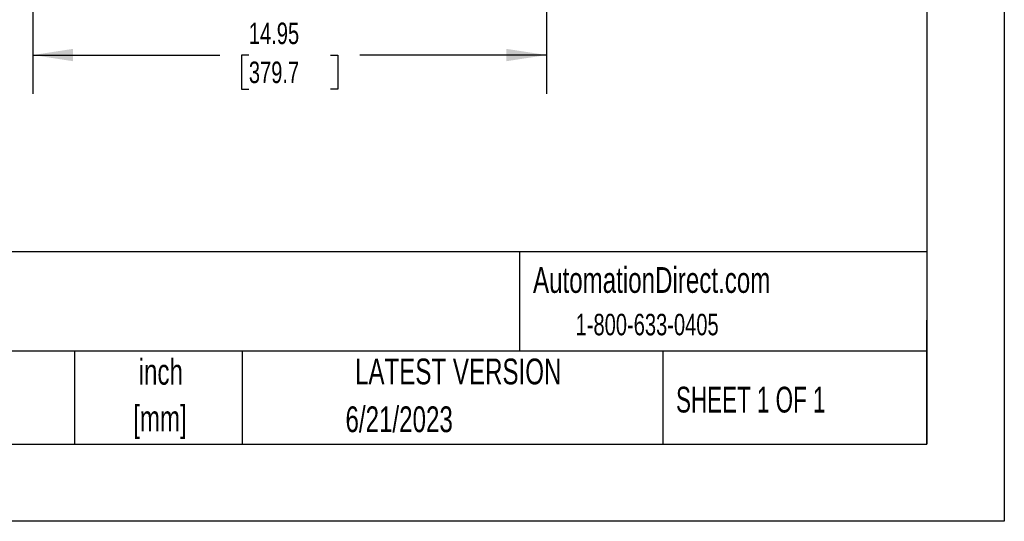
# Model space of a CAD drawing. Header units: inches. Extents: x 0 to 99, y 0 to 76.5.
# Tile 5 of 10: x 70.3 to 99, y 0 to 14.6. Entities that reach past the tile are written whole.
import ezdxf

# ---------------------------------------------------------------- set-up
doc = ezdxf.new("R2010")
doc.units = ezdxf.units.IN
doc.header["$LTSCALE"] = 9
doc.header["$MEASUREMENT"] = 0
doc.linetypes.add('CENTERX2', pattern=[0.8, 0.5, -0.1, 0.1, -0.1])
doc.layers.add('DIMENSIONS', color=140, linetype='Continuous', lineweight=25)
doc.layers.add('TEXT', color=140, linetype='Continuous', lineweight=25)
doc.styles.add('SLDTEXTSTYLE0', font='TXT', dxfattribs={"width": 0.7})
doc.styles.add('SLDTEXTSTYLE1', font='TXT', dxfattribs={"width": 0.65})
doc.dimstyles.new('SLDDIMSTYLE2', dxfattribs={"dimtxt": 0.625, "dimasz": 1.17, "dimexe": 0, "dimexo": 0.0625, "dimgap": 0.15625, "dimtad": 0, "dimtih": 1, "dimtoh": 1, "dimrnd": 1e-09, "dimzin": 12, "dimdsep": 46, "dimtxsty": 'SLDTEXTSTYLE0', "dimsah": 1, "dimcen": 0.09, "dimadec": 0, "dimazin": 3, "dimtfac": 1, "dimtofl": 0, "dimtmove": 0, "dimatfit": 3, "dimfxl": 0, "dimfrac": 2, "dimtolj": 1, "dimtzin": 12, "dimarcsym": 0})

# ---------------------------------------------------------------- blocks, each defined once
blk = doc.blocks.new('SW_NOTE_0_1')
at = {"layer": 'TEXT', "color": 0, "linetype": 'CENTERX2', "lineweight": 18, "char_height": 0.75, "attachment_point": 2, "style": 'SLDTEXTSTYLE0'}
for s, insert in [('inch', (1.125, 0.967)), ('[mm]', (1.1, -0.388))]:
    blk.add_mtext(s, dxfattribs=dict(at, insert=insert))
blk = doc.blocks.new('_D_17')
at = {"layer": 'DIMENSIONS'}
for p, q in [((70.731, 19.847), (70.731, 12.442)), ((85.679, 19.847), (85.679, 19.282)), ((85.679, 18.742), (85.679, 12.442)), ((70.731, 13.567), (76.169, 13.567)), ((77.016, 13.565), (76.806, 13.565)), ((76.806, 13.565), (76.806, 12.571)), ((79.394, 13.565), (79.604, 13.565)), ((79.604, 13.565), (79.604, 12.571)), ((85.679, 13.567), (80.241, 13.567)), ((76.806, 12.571), (77.016, 12.571)), ((79.604, 12.571), (79.394, 12.571))]:
    blk.add_line(p, q, dxfattribs=at)
for points in [[(70.731, 13.567), (71.901, 13.387), (71.901, 13.747)], [(85.679, 13.567), (84.509, 13.747), (84.509, 13.387)]]:
    blk.add_solid(points, dxfattribs=at)
at = {"layer": 'DIMENSIONS', "char_height": 0.625, "attachment_point": 1, "style": 'SLDTEXTSTYLE0'}
for s, insert in [('14.95', (77.016, 14.511)), ('379.7', (77.016, 13.377))]:
    blk.add_mtext(s, dxfattribs=dict(at, insert=insert))

msp = doc.modelspace()

# ---------------------------------------------------------------- linework, layer by layer
at = {"color": 7, "linetype": 'Continuous'}
for p, q in [((99.0009, 76.5009), (99.0009, 0.0009)), ((99.0009, 0.0009), (0.0009, 0.0009))]:
    msp.add_line(p, q, dxfattribs=at)
at = {"layer": 'TEXT'}
for p, q in [((96.75, 74.25), (96.75, 2.25)), ((96.75, 7.84), (2.25, 7.84)), ((84.8889, 7.84), (84.8889, 4.95)), ((96.75, 2.25), (96.75, 5.85)), ((96.75, 4.95), (2.25, 4.95)), ((71.9377, 4.95), (71.9377, 2.25)), ((76.8232, 4.95), (76.8232, 2.25)), ((89.0606, 4.95), (89.0606, 2.25)), ((2.25, 2.25), (96.75, 2.25))]:
    msp.add_line(p, q, dxfattribs=at)

# ---------------------------------------------------------------- block references
at = {"layer": 'TEXT', "linetype": 'CENTERX2', "lineweight": 18}
msp.add_blockref('SW_NOTE_0_1', (73.3284, 3.7595), dxfattribs=at)

# ---------------------------------------------------------------- texts
for s, insert, char_height, attachment_point, style in [('AutomationDirect.com', (85.2856, 7.3972), 0.75, 1, 'SLDTEXTSTYLE0'), ('1-800-633-0405', (86.5246, 6.038), 0.625, 1, 'SLDTEXTSTYLE0'), ('LATEST VERSION', (83.109, 4.7353), 0.75, 2, 'SLDTEXTSTYLE0'), ('SHEET 1 OF 1', (89.4477, 3.9159), 0.75, 1, 'SLDTEXTSTYLE1'), ('6/21/2023', (81.3903, 3.3449), 0.75, 2, 'SLDTEXTSTYLE0')]:
    msp.add_mtext(s, dxfattribs=dict(at, insert=insert, char_height=char_height, attachment_point=attachment_point, style=style))

# ---------------------------------------------------------------- dimensions: what is measured, and where the dimension line sits
at = {"layer": 'DIMENSIONS'}
dim = msp.add_linear_dim(base=(85.6789, 13.5666), p1=(70.7314, 20.2973), p2=(85.6789, 20.2973), dimstyle='SLDDIMSTYLE2', dxfattribs=at)
dim.commit()
dim.dimension.update_dxf_attribs({"geometry": '_D_17', "text_midpoint": (78.2052, 13.5666), "dimtype": 160})

doc.saveas('drawing.dxf')
